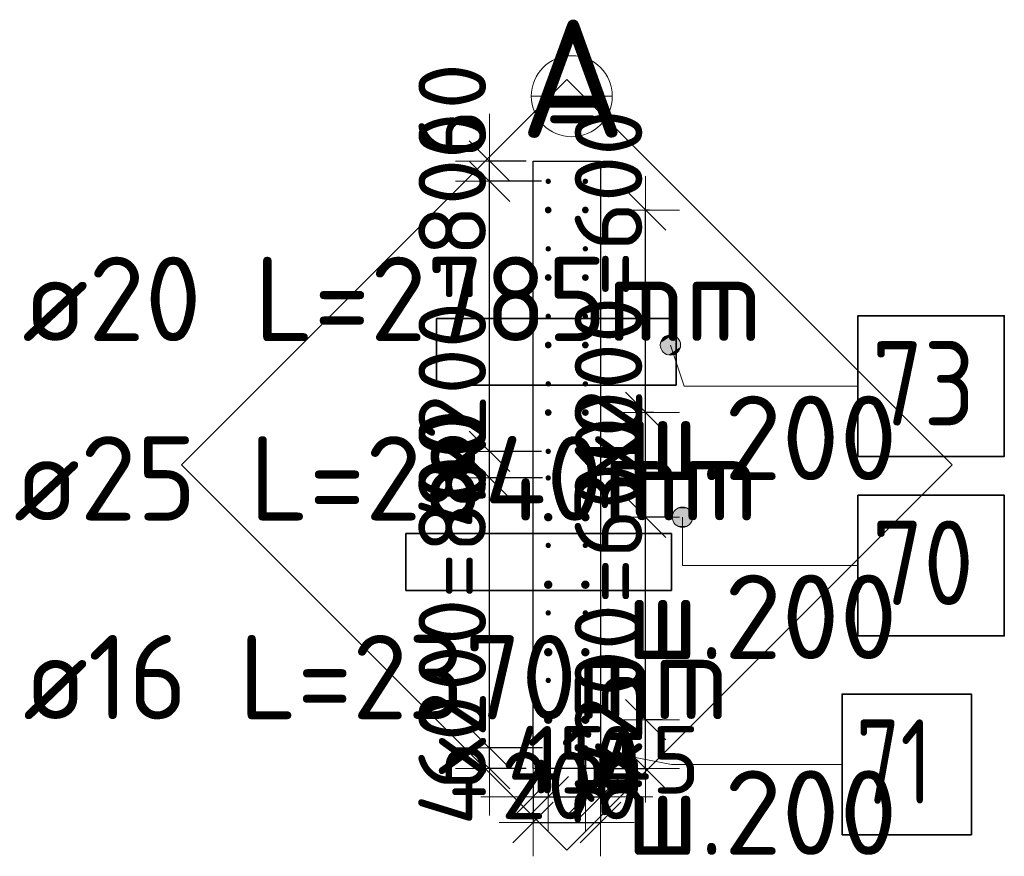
# Model space of a CAD drawing. Header units: millimetres. Extents: x 76517 to 124446, y -73423 to -21861.
# Tile 65 of 117: x 109756 to 112672, y -49140 to -46661. Entities that reach past the tile are written whole.
import ezdxf

# ---------------------------------------------------------------- set-up
doc = ezdxf.new("R2010")
doc.units = ezdxf.units.MM
doc.header["$PDMODE"] = 65
for name, color, linetype, lineweight in [('Standard', 7, 'Continuous', 25), ('Арм.стержн. Выпуски', 180, 'Continuous', 35), ('Колонна (1)', 7, 'Continuous', 35), ('Размерная линия_ общее_1', 7, 'Continuous', 13)]:
    doc.layers.add(name, color=color, linetype=linetype, lineweight=lineweight)
doc.styles.add('ISOCPEUR', font='ISOCPEUR')
doc.dimstyles.new('DIMSTYLE_10', dxfattribs={"dimtxt": 200, "dimasz": 200, "dimexe": 0, "dimexo": 0, "dimgap": 100, "dimtad": 2, "dimdec": 0, "dimrnd": 5, "dimzin": 12, "dimdsep": 46, "dimtxsty": 'ISOCPEUR', "dimblk1": 'ALL_ML_STRICH', "dimblk2": 'ALL_ML_STRICH', "dimsah": 1, "dimcen": 0, "dimclrd": 7, "dimclre": 256, "dimclrt": 7, "dimadec": 0, "dimazin": 0, "dimtfac": 1, "dimtdec": 0, "dimtix": 1, "dimtmove": 2, "dimatfit": 3, "dimfxl": 0, "dimtvp": 1.2, "dimtzin": 0, "dimlwd": 0, "dimlwe": -3, "dimarcsym": 0})
doc.dimstyles.new('DIMSTYLE_16', dxfattribs={"dimtxt": 200, "dimasz": 200, "dimexe": 0, "dimexo": 0, "dimgap": 100, "dimtad": 2, "dimdec": 0, "dimrnd": 5, "dimzin": 12, "dimdsep": 46, "dimtxsty": 'ISOCPEUR', "dimblk1": 'ALL_ML_STRICH', "dimblk2": 'ALL_ML_STRICH', "dimsah": 1, "dimcen": 0, "dimclrd": 7, "dimclre": 256, "dimclrt": 7, "dimadec": 0, "dimazin": 0, "dimtfac": 1, "dimtdec": 0, "dimtix": 1, "dimtmove": 2, "dimatfit": 3, "dimfxl": 0, "dimtzin": 0, "dimlwd": 0, "dimlwe": -3, "dimarcsym": 0})

# ---------------------------------------------------------------- blocks, each defined once
blk = doc.blocks.new('ALL_ML_STRICH')
at = {"color": 0, "linetype": 'ByBlock', "lineweight": -2}
for p, q in [((0, -0.5), (0, 0.5)), ((-0.3, -0.3), (0.3, 0.3)), ((-1, 0), (0.5, 0))]:
    blk.add_line(p, q, dxfattribs=at)
blk = doc.blocks.new('*D540')
at = {"layer": 'DEFPOINTS', "color": 7, "linetype": 'Continuous', "lineweight": 13, "transparency": 33554687}
for p in [(111639.9, -48734.9), (111476.3, -48879.9), (111609.8, -48879.9)]:
    blk.add_point(p, dxfattribs=at)
at = {"layer": 'Размерная линия_ общее_1', "color": 253, "linetype": 'Continuous', "lineweight": -2, "true_color": 0xa0a0a0, "transparency": 33554687}
for p, q in [((111659.9, -48734.9), (111609.8, -48734.9)), ((111496.3, -48879.9), (111609.8, -48879.9))]:
    blk.add_line(p, q, dxfattribs=at)
at = {"layer": 'Размерная линия_ общее_1', "color": 7, "linetype": 'Continuous', "lineweight": -2, "transparency": 33554687}
blk.add_line((111609.8, -48879.9), (111609.8, -48734.9), dxfattribs=at)
at = {"layer": 'Размерная линия_ общее_1', "color": 7, "linetype": 'Continuous', "lineweight": 13, "transparency": 33554687, "xscale": 200, "yscale": 200, "zscale": 200}
for p, rotation in [((111609.8, -48734.9), 90), ((111609.8, -48879.9), 270)]:
    blk.add_blockref('ALL_ML_STRICH', p, dxfattribs=dict(at, rotation=rotation))
at = {"layer": 'Размерная линия_ общее_1', "color": 7, "linetype": 'Continuous', "lineweight": 13, "transparency": 33554687, "insert": (111499.8, -48787.4), "char_height": 200, "width": 600, "attachment_point": 5, "rotation": 90, "style": 'ISOCPEUR'}
blk.add_mtext('\\A1;{145}', dxfattribs=at)
blk = doc.blocks.new('*D541')
at = {"layer": 'DEFPOINTS', "color": 7, "linetype": 'Continuous', "lineweight": 13, "transparency": 33554687}
for p in [(111670.4, -48134.9), (111609.8, -48734.9), (111639.9, -48734.9)]:
    blk.add_point(p, dxfattribs=at)
at = {"layer": 'Размерная линия_ общее_1', "color": 253, "linetype": 'Continuous', "lineweight": -2, "true_color": 0xa0a0a0, "transparency": 33554687}
for p, q in [((111690.4, -48134.9), (111609.8, -48134.9)), ((111659.9, -48734.9), (111609.8, -48734.9))]:
    blk.add_line(p, q, dxfattribs=at)
at = {"layer": 'Размерная линия_ общее_1', "color": 7, "linetype": 'Continuous', "lineweight": -2, "transparency": 33554687}
blk.add_line((111609.8, -48734.9), (111609.8, -48134.9), dxfattribs=at)
at = {"layer": 'Размерная линия_ общее_1', "color": 7, "linetype": 'Continuous', "lineweight": 13, "transparency": 33554687, "xscale": 200, "yscale": 200, "zscale": 200}
for p, rotation in [((111609.8, -48134.9), 90), ((111609.8, -48734.9), 270)]:
    blk.add_blockref('ALL_ML_STRICH', p, dxfattribs=dict(at, rotation=rotation))
at = {"layer": 'Размерная линия_ общее_1', "color": 7, "linetype": 'Continuous', "lineweight": 13, "transparency": 33554687, "insert": (111399.8, -49054.9), "char_height": 200, "width": 10, "attachment_point": 1, "rotation": 90, "line_spacing_factor": 0.60241, "style": 'ISOCPEUR'}
blk.add_mtext('3х200=600', dxfattribs=at)
blk = doc.blocks.new('*D542')
at = {"layer": 'DEFPOINTS', "color": 7, "linetype": 'Continuous', "lineweight": 13, "transparency": 33554687}
for p in [(111614.4, -47824.9), (111609.8, -48134.9), (111670.4, -48134.9)]:
    blk.add_point(p, dxfattribs=at)
at = {"layer": 'Размерная линия_ общее_1', "color": 253, "linetype": 'Continuous', "lineweight": -2, "true_color": 0xa0a0a0, "transparency": 33554687}
for p, q in [((111634.4, -47824.9), (111609.8, -47824.9)), ((111690.4, -48134.9), (111609.8, -48134.9))]:
    blk.add_line(p, q, dxfattribs=at)
at = {"layer": 'Размерная линия_ общее_1', "color": 7, "linetype": 'Continuous', "lineweight": -2, "transparency": 33554687}
blk.add_line((111609.8, -48134.9), (111609.8, -47824.9), dxfattribs=at)
at = {"layer": 'Размерная линия_ общее_1', "color": 7, "linetype": 'Continuous', "lineweight": 13, "transparency": 33554687, "xscale": 200, "yscale": 200, "zscale": 200}
for p, rotation in [((111609.8, -47824.9), 90), ((111609.8, -48134.9), 270)]:
    blk.add_blockref('ALL_ML_STRICH', p, dxfattribs=dict(at, rotation=rotation))
at = {"layer": 'Размерная линия_ общее_1', "color": 7, "linetype": 'Continuous', "lineweight": 13, "transparency": 33554687, "insert": (111499.8, -47949.9), "char_height": 200, "width": 600, "attachment_point": 5, "rotation": 90, "style": 'ISOCPEUR'}
blk.add_mtext('\\A1;{310}', dxfattribs=at)
blk = doc.blocks.new('*D543')
at = {"layer": 'DEFPOINTS', "color": 7, "linetype": 'Continuous', "lineweight": 13, "transparency": 33554687}
for p in [(111601.7, -47224.9), (111609.8, -47824.9), (111614.4, -47824.9)]:
    blk.add_point(p, dxfattribs=at)
at = {"layer": 'Размерная линия_ общее_1', "color": 253, "linetype": 'Continuous', "lineweight": -2, "true_color": 0xa0a0a0, "transparency": 33554687}
for p, q in [((111621.7, -47224.9), (111609.8, -47224.9)), ((111634.4, -47824.9), (111609.8, -47824.9))]:
    blk.add_line(p, q, dxfattribs=at)
at = {"layer": 'Размерная линия_ общее_1', "color": 7, "linetype": 'Continuous', "lineweight": -2, "transparency": 33554687}
blk.add_line((111609.8, -47824.9), (111609.8, -47224.9), dxfattribs=at)
at = {"layer": 'Размерная линия_ общее_1', "color": 7, "linetype": 'Continuous', "lineweight": 13, "transparency": 33554687, "xscale": 200, "yscale": 200, "zscale": 200}
for p, rotation in [((111609.8, -47224.9), 90), ((111609.8, -47824.9), 270)]:
    blk.add_blockref('ALL_ML_STRICH', p, dxfattribs=dict(at, rotation=rotation))
at = {"layer": 'Размерная линия_ общее_1', "color": 7, "linetype": 'Continuous', "lineweight": 13, "transparency": 33554687, "insert": (111399.8, -48144.9), "char_height": 200, "width": 10, "attachment_point": 1, "rotation": 90, "line_spacing_factor": 0.60241, "style": 'ISOCPEUR'}
blk.add_mtext('3х200=600', dxfattribs=at)
blk = doc.blocks.new('*D544')
at = {"layer": 'DEFPOINTS', "color": 7, "linetype": 'Continuous', "lineweight": 13, "transparency": 33554687}
for p in [(111324.8, -48818.5), (111147.2, -48879.9), (111276.3, -48879.9)]:
    blk.add_point(p, dxfattribs=at)
at = {"layer": 'Размерная линия_ общее_1', "color": 253, "linetype": 'Continuous', "lineweight": -2, "true_color": 0xa0a0a0, "transparency": 33554687}
for p, q in [((111304.8, -48818.5), (111147.2, -48818.5)), ((111256.3, -48879.9), (111147.2, -48879.9))]:
    blk.add_line(p, q, dxfattribs=at)
at = {"layer": 'Размерная линия_ общее_1', "color": 7, "linetype": 'Continuous', "lineweight": -2, "transparency": 33554687}
blk.add_line((111147.2, -48879.9), (111147.2, -48818.5), dxfattribs=at)
at = {"layer": 'Размерная линия_ общее_1', "color": 7, "linetype": 'Continuous', "lineweight": 13, "transparency": 33554687, "xscale": 200, "yscale": 200, "zscale": 200}
for p, rotation in [((111147.2, -48879.9), 270), ((111147.2, -48818.5), 90)]:
    blk.add_blockref('ALL_ML_STRICH', p, dxfattribs=dict(at, rotation=rotation))
at = {"layer": 'Размерная линия_ общее_1', "color": 7, "linetype": 'Continuous', "lineweight": 13, "transparency": 33554687, "insert": (111036.9, -48802.4), "char_height": 200, "width": 400, "attachment_point": 5, "rotation": 90, "style": 'ISOCPEUR'}
blk.add_mtext('\\A1;{60}', dxfattribs=at)
blk = doc.blocks.new('*D545')
at = {"layer": 'DEFPOINTS', "color": 7, "linetype": 'Continuous', "lineweight": 13, "transparency": 33554687}
for p in [(111324.8, -48018.5), (111147.2, -48818.5), (111324.8, -48818.5)]:
    blk.add_point(p, dxfattribs=at)
at = {"layer": 'Размерная линия_ общее_1', "color": 253, "linetype": 'Continuous', "lineweight": -2, "true_color": 0xa0a0a0, "transparency": 33554687}
for p, q in [((111304.8, -48018.5), (111147.2, -48018.5)), ((111304.8, -48818.5), (111147.2, -48818.5))]:
    blk.add_line(p, q, dxfattribs=at)
at = {"layer": 'Размерная линия_ общее_1', "color": 7, "linetype": 'Continuous', "lineweight": -2, "transparency": 33554687}
blk.add_line((111147.2, -48818.5), (111147.2, -48018.5), dxfattribs=at)
at = {"layer": 'Размерная линия_ общее_1', "color": 7, "linetype": 'Continuous', "lineweight": 13, "transparency": 33554687, "xscale": 200, "yscale": 200, "zscale": 200}
for p, rotation in [((111147.2, -48018.5), 90), ((111147.2, -48818.5), 270)]:
    blk.add_blockref('ALL_ML_STRICH', p, dxfattribs=dict(at, rotation=rotation))
at = {"layer": 'Размерная линия_ общее_1', "color": 7, "linetype": 'Continuous', "lineweight": 13, "transparency": 33554687, "insert": (110937.2, -49048.5), "char_height": 200, "width": 10, "attachment_point": 1, "rotation": 90, "line_spacing_factor": 0.60241, "style": 'ISOCPEUR'}
blk.add_mtext('4х200=800', dxfattribs=at)
blk = doc.blocks.new('*D546')
at = {"layer": 'DEFPOINTS', "color": 7, "linetype": 'Continuous', "lineweight": 13, "transparency": 33554687}
for p in [(111321.3, -47939.9), (111147.2, -48018.5), (111324.8, -48018.5)]:
    blk.add_point(p, dxfattribs=at)
at = {"layer": 'Размерная линия_ общее_1', "color": 253, "linetype": 'Continuous', "lineweight": -2, "true_color": 0xa0a0a0, "transparency": 33554687}
for p, q in [((111301.3, -47939.9), (111147.2, -47939.9)), ((111304.8, -48018.5), (111147.2, -48018.5))]:
    blk.add_line(p, q, dxfattribs=at)
at = {"layer": 'Размерная линия_ общее_1', "color": 7, "linetype": 'Continuous', "lineweight": -2, "transparency": 33554687}
blk.add_line((111147.2, -48018.5), (111147.2, -47939.9), dxfattribs=at)
at = {"layer": 'Размерная линия_ общее_1', "color": 7, "linetype": 'Continuous', "lineweight": 13, "transparency": 33554687, "xscale": 200, "yscale": 200, "zscale": 200}
for p, rotation in [((111147.2, -48018.5), 270), ((111147.2, -47939.9), 90)]:
    blk.add_blockref('ALL_ML_STRICH', p, dxfattribs=dict(at, rotation=rotation))
at = {"layer": 'Размерная линия_ общее_1', "color": 7, "linetype": 'Continuous', "lineweight": 13, "transparency": 33554687, "insert": (111037.2, -47969.2), "char_height": 200, "width": 400, "attachment_point": 5, "rotation": 90, "style": 'ISOCPEUR'}
blk.add_mtext('\\A1;{80}', dxfattribs=at)
blk = doc.blocks.new('*D547')
at = {"layer": 'DEFPOINTS', "color": 7, "linetype": 'Continuous', "lineweight": 13, "transparency": 33554687}
for p in [(111321.3, -47139.9), (111147.2, -47939.9), (111321.3, -47939.9)]:
    blk.add_point(p, dxfattribs=at)
at = {"layer": 'Размерная линия_ общее_1', "color": 253, "linetype": 'Continuous', "lineweight": -2, "true_color": 0xa0a0a0, "transparency": 33554687}
for p, q in [((111301.3, -47139.9), (111147.2, -47139.9)), ((111301.3, -47939.9), (111147.2, -47939.9))]:
    blk.add_line(p, q, dxfattribs=at)
at = {"layer": 'Размерная линия_ общее_1', "color": 7, "linetype": 'Continuous', "lineweight": -2, "transparency": 33554687}
blk.add_line((111147.2, -47939.9), (111147.2, -47139.9), dxfattribs=at)
at = {"layer": 'Размерная линия_ общее_1', "color": 7, "linetype": 'Continuous', "lineweight": 13, "transparency": 33554687, "xscale": 200, "yscale": 200, "zscale": 200}
for p, rotation in [((111147.2, -47139.9), 90), ((111147.2, -47939.9), 270)]:
    blk.add_blockref('ALL_ML_STRICH', p, dxfattribs=dict(at, rotation=rotation))
at = {"layer": 'Размерная линия_ общее_1', "color": 7, "linetype": 'Continuous', "lineweight": 13, "transparency": 33554687, "insert": (110937.2, -48169.9), "char_height": 200, "width": 10, "attachment_point": 1, "rotation": 90, "line_spacing_factor": 0.60241, "style": 'ISOCPEUR'}
blk.add_mtext('4х200=800', dxfattribs=at)
blk = doc.blocks.new('*D548')
at = {"layer": 'DEFPOINTS', "color": 7, "linetype": 'Continuous', "lineweight": 13, "transparency": 33554687}
for p in [(111276.3, -47079.9), (111147.2, -47139.9), (111321.3, -47139.9)]:
    blk.add_point(p, dxfattribs=at)
at = {"layer": 'Размерная линия_ общее_1', "color": 253, "linetype": 'Continuous', "lineweight": -2, "true_color": 0xa0a0a0, "transparency": 33554687}
for p, q in [((111256.3, -47079.9), (111147.2, -47079.9)), ((111301.3, -47139.9), (111147.2, -47139.9))]:
    blk.add_line(p, q, dxfattribs=at)
at = {"layer": 'Размерная линия_ общее_1', "color": 7, "linetype": 'Continuous', "lineweight": -2, "transparency": 33554687}
blk.add_line((111147.2, -47139.9), (111147.2, -47079.9), dxfattribs=at)
at = {"layer": 'Размерная линия_ общее_1', "color": 7, "linetype": 'Continuous', "lineweight": 13, "transparency": 33554687, "xscale": 200, "yscale": 200, "zscale": 200}
for p, rotation in [((111147.2, -47139.9), 270), ((111147.2, -47079.9), 90)]:
    blk.add_blockref('ALL_ML_STRICH', p, dxfattribs=dict(at, rotation=rotation))
at = {"layer": 'Размерная линия_ общее_1', "color": 7, "linetype": 'Continuous', "lineweight": 13, "transparency": 33554687, "insert": (111037.1, -46930.9), "char_height": 200, "width": 400, "attachment_point": 5, "rotation": 90, "style": 'ISOCPEUR'}
blk.add_mtext('\\A1;{60}', dxfattribs=at)
blk = doc.blocks.new('*D549')
at = {"layer": 'DEFPOINTS', "color": 7, "linetype": 'Continuous', "lineweight": 13, "transparency": 33554687}
for p in [(111321.3, -48818.5), (111276.3, -48879.9), (111276.3, -48963.6)]:
    blk.add_point(p, dxfattribs=at)
at = {"layer": 'Размерная линия_ общее_1', "color": 253, "linetype": 'Continuous', "lineweight": -2, "true_color": 0xa0a0a0, "transparency": 33554687}
for p, q in [((111321.3, -48828.5), (111321.3, -48963.6)), ((111276.3, -48889.9), (111276.3, -48963.6))]:
    blk.add_line(p, q, dxfattribs=at)
at = {"layer": 'Размерная линия_ общее_1', "color": 7, "linetype": 'Continuous', "lineweight": -2, "transparency": 33554687}
blk.add_line((111276.3, -48963.6), (111321.3, -48963.6), dxfattribs=at)
at = {"layer": 'Размерная линия_ общее_1', "color": 7, "linetype": 'Continuous', "lineweight": 13, "transparency": 33554687, "xscale": 200, "yscale": 200, "zscale": 200}
blk.add_blockref('ALL_ML_STRICH', (111321.3, -48963.6), dxfattribs=at)
at = {"layer": 'Размерная линия_ общее_1', "color": 7, "linetype": 'Continuous', "lineweight": 13, "transparency": 33554687, "xscale": 200, "yscale": 200, "zscale": 200, "rotation": 180}
blk.add_blockref('ALL_ML_STRICH', (111276.3, -48963.6), dxfattribs=at)
at = {"layer": 'Размерная линия_ общее_1', "color": 7, "linetype": 'Continuous', "lineweight": 13, "transparency": 33554687, "insert": (111348, -48853.5), "char_height": 200, "width": 400, "attachment_point": 5, "style": 'ISOCPEUR'}
blk.add_mtext('\\A1;{45}', dxfattribs=at)
blk = doc.blocks.new('*D550')
at = {"layer": 'DEFPOINTS', "color": 7, "linetype": 'Continuous', "lineweight": 13, "transparency": 33554687}
for p in [(111321.3, -48818.5), (111431.3, -48818.5), (111321.3, -48963.6)]:
    blk.add_point(p, dxfattribs=at)
at = {"layer": 'Размерная линия_ общее_1', "color": 253, "linetype": 'Continuous', "lineweight": -2, "true_color": 0xa0a0a0, "transparency": 33554687}
for p, q in [((111321.3, -48828.5), (111321.3, -48963.6)), ((111431.3, -48828.5), (111431.3, -48963.6))]:
    blk.add_line(p, q, dxfattribs=at)
at = {"layer": 'Размерная линия_ общее_1', "color": 7, "linetype": 'Continuous', "lineweight": -2, "transparency": 33554687}
blk.add_line((111321.3, -48963.6), (111431.3, -48963.6), dxfattribs=at)
at = {"layer": 'Размерная линия_ общее_1', "color": 7, "linetype": 'Continuous', "lineweight": 13, "transparency": 33554687, "xscale": 200, "yscale": 200, "zscale": 200, "rotation": 180}
blk.add_blockref('ALL_ML_STRICH', (111321.3, -48963.6), dxfattribs=at)
at = {"layer": 'Размерная линия_ общее_1', "color": 7, "linetype": 'Continuous', "lineweight": 13, "transparency": 33554687, "xscale": 200, "yscale": 200, "zscale": 200}
blk.add_blockref('ALL_ML_STRICH', (111431.3, -48963.6), dxfattribs=at)
at = {"layer": 'Размерная линия_ общее_1', "color": 7, "linetype": 'Continuous', "lineweight": 13, "transparency": 33554687, "insert": (111426.3, -48853.6), "char_height": 200, "width": 600, "attachment_point": 5, "style": 'ISOCPEUR'}
blk.add_mtext('\\A1;{110}', dxfattribs=at)
blk = doc.blocks.new('*D551')
at = {"layer": 'DEFPOINTS', "color": 7, "linetype": 'Continuous', "lineweight": 13, "transparency": 33554687}
for p in [(111431.3, -48818.5), (111476.3, -48879.9), (111431.3, -48963.6)]:
    blk.add_point(p, dxfattribs=at)
at = {"layer": 'Размерная линия_ общее_1', "color": 253, "linetype": 'Continuous', "lineweight": -2, "true_color": 0xa0a0a0, "transparency": 33554687}
for p, q in [((111431.3, -48828.5), (111431.3, -48963.6)), ((111476.3, -48889.9), (111476.3, -48963.6))]:
    blk.add_line(p, q, dxfattribs=at)
at = {"layer": 'Размерная линия_ общее_1', "color": 7, "linetype": 'Continuous', "lineweight": -2, "transparency": 33554687}
blk.add_line((111431.3, -48963.6), (111476.3, -48963.6), dxfattribs=at)
at = {"layer": 'Размерная линия_ общее_1', "color": 7, "linetype": 'Continuous', "lineweight": 13, "transparency": 33554687, "xscale": 200, "yscale": 200, "zscale": 200}
blk.add_blockref('ALL_ML_STRICH', (111476.3, -48963.6), dxfattribs=at)
at = {"layer": 'Размерная линия_ общее_1', "color": 7, "linetype": 'Continuous', "lineweight": 13, "transparency": 33554687, "xscale": 200, "yscale": 200, "zscale": 200, "rotation": 180}
blk.add_blockref('ALL_ML_STRICH', (111431.3, -48963.6), dxfattribs=at)
at = {"layer": 'Размерная линия_ общее_1', "color": 7, "linetype": 'Continuous', "lineweight": 13, "transparency": 33554687, "insert": (111624.2, -48853.6), "char_height": 200, "width": 400, "attachment_point": 5, "style": 'ISOCPEUR'}
blk.add_mtext('\\A1;{45}', dxfattribs=at)
blk = doc.blocks.new('*D552')
at = {"layer": 'DEFPOINTS', "color": 7, "linetype": 'Continuous', "lineweight": 13, "transparency": 33554687}
for p in [(111276.3, -48879.9), (111476.3, -48879.9), (111276.3, -49039.6)]:
    blk.add_point(p, dxfattribs=at)
at = {"layer": 'Размерная линия_ общее_1', "color": 253, "linetype": 'Continuous', "lineweight": -2, "true_color": 0xa0a0a0, "transparency": 33554687}
for p, q in [((111276.3, -48889.9), (111276.3, -49039.6)), ((111476.3, -48889.9), (111476.3, -49039.6))]:
    blk.add_line(p, q, dxfattribs=at)
at = {"layer": 'Размерная линия_ общее_1', "color": 7, "linetype": 'Continuous', "lineweight": -2, "transparency": 33554687}
blk.add_line((111276.3, -49039.6), (111476.3, -49039.6), dxfattribs=at)
at = {"layer": 'Размерная линия_ общее_1', "color": 7, "linetype": 'Continuous', "lineweight": 13, "transparency": 33554687, "xscale": 200, "yscale": 200, "zscale": 200, "rotation": 180}
blk.add_blockref('ALL_ML_STRICH', (111276.3, -49039.6), dxfattribs=at)
at = {"layer": 'Размерная линия_ общее_1', "color": 7, "linetype": 'Continuous', "lineweight": 13, "transparency": 33554687, "xscale": 200, "yscale": 200, "zscale": 200}
blk.add_blockref('ALL_ML_STRICH', (111476.3, -49039.6), dxfattribs=at)
at = {"layer": 'Размерная линия_ общее_1', "color": 7, "linetype": 'Continuous', "lineweight": 13, "transparency": 33554687, "insert": (111386.3, -48929.6), "char_height": 200, "width": 600, "attachment_point": 5, "style": 'ISOCPEUR'}
blk.add_mtext('\\A1;{200}', dxfattribs=at)

msp = doc.modelspace()

# ---------------------------------------------------------------- hatches: boundary and pattern name
at = {"layer": 'Арм.стержн. Выпуски', "linetype": 'Continuous', "lineweight": 35, "transparency": 33554687}
for points in [[(111329.3, -47139.9), (111328.7, -47136.9), (111327, -47134.3), (111324.4, -47132.5), (111321.3, -47131.9), (111318.2, -47132.5), (111315.7, -47134.3), (111313.9, -47136.9), (111313.3, -47139.9), (111313.9, -47143), (111315.7, -47145.6), (111318.2, -47147.3), (111321.3, -47147.9), (111324.4, -47147.3), (111327, -47145.6), (111328.7, -47143)], [(111439.3, -47139.9), (111438.7, -47136.9), (111437, -47134.3), (111434.4, -47132.5), (111431.3, -47131.9), (111428.2, -47132.5), (111425.6, -47134.3), (111423.9, -47136.9), (111423.3, -47139.9), (111423.9, -47143), (111425.6, -47145.6), (111428.2, -47147.3), (111431.3, -47147.9), (111434.4, -47147.3), (111437, -47145.6), (111438.7, -47143)], [(111331.3, -47224.9), (111330.5, -47221.1), (111328.4, -47217.9), (111325.1, -47215.7), (111321.3, -47214.9), (111317.5, -47215.7), (111314.2, -47217.9), (111312.1, -47221.1), (111311.3, -47224.9), (111312.1, -47228.8), (111314.2, -47232), (111317.5, -47234.2), (111321.3, -47234.9), (111325.1, -47234.2), (111328.4, -47232), (111330.5, -47228.8)], [(111441.3, -47224.9), (111440.5, -47221.1), (111438.4, -47217.9), (111435.1, -47215.7), (111431.3, -47214.9), (111427.5, -47215.7), (111424.2, -47217.9), (111422.1, -47221.1), (111421.3, -47224.9), (111422.1, -47228.8), (111424.2, -47232), (111427.5, -47234.2), (111431.3, -47234.9), (111435.1, -47234.2), (111438.4, -47232), (111440.5, -47228.8)], [(111329.3, -47339.9), (111328.7, -47336.9), (111327, -47334.3), (111324.4, -47332.5), (111321.3, -47331.9), (111318.2, -47332.5), (111315.7, -47334.3), (111313.9, -47336.9), (111313.3, -47339.9), (111313.9, -47343), (111315.7, -47345.6), (111318.2, -47347.3), (111321.3, -47347.9), (111324.4, -47347.3), (111327, -47345.6), (111328.7, -47343)], [(111439.3, -47339.9), (111438.7, -47336.9), (111437, -47334.3), (111434.4, -47332.5), (111431.3, -47331.9), (111428.2, -47332.5), (111425.6, -47334.3), (111423.9, -47336.9), (111423.3, -47339.9), (111423.9, -47343), (111425.6, -47345.6), (111428.2, -47347.3), (111431.3, -47347.9), (111434.4, -47347.3), (111437, -47345.6), (111438.7, -47343)], [(111331.3, -47424.9), (111330.5, -47421.1), (111328.4, -47417.9), (111325.1, -47415.7), (111321.3, -47414.9), (111317.5, -47415.7), (111314.2, -47417.9), (111312.1, -47421.1), (111311.3, -47424.9), (111312.1, -47428.8), (111314.2, -47432), (111317.5, -47434.2), (111321.3, -47434.9), (111325.1, -47434.2), (111328.4, -47432), (111330.5, -47428.8)], [(111441.3, -47424.9), (111440.5, -47421.1), (111438.4, -47417.9), (111435.1, -47415.7), (111431.3, -47414.9), (111427.5, -47415.7), (111424.2, -47417.9), (111422.1, -47421.1), (111421.3, -47424.9), (111422.1, -47428.8), (111424.2, -47432), (111427.5, -47434.2), (111431.3, -47434.9), (111435.1, -47434.2), (111438.4, -47432), (111440.5, -47428.8)], [(111329.3, -47539.9), (111328.7, -47536.9), (111327, -47534.3), (111324.4, -47532.5), (111321.3, -47531.9), (111318.2, -47532.5), (111315.7, -47534.3), (111313.9, -47536.9), (111313.3, -47539.9), (111313.9, -47543), (111315.7, -47545.6), (111318.2, -47547.3), (111321.3, -47547.9), (111324.4, -47547.3), (111327, -47545.6), (111328.7, -47543)], [(111439.3, -47539.9), (111438.7, -47536.9), (111437, -47534.3), (111434.4, -47532.5), (111431.3, -47531.9), (111428.2, -47532.5), (111425.6, -47534.3), (111423.9, -47536.9), (111423.3, -47539.9), (111423.9, -47543), (111425.6, -47545.6), (111428.2, -47547.3), (111431.3, -47547.9), (111434.4, -47547.3), (111437, -47545.6), (111438.7, -47543)], [(111331.3, -47624.9), (111330.5, -47621.1), (111328.4, -47617.9), (111325.1, -47615.7), (111321.3, -47614.9), (111317.5, -47615.7), (111314.2, -47617.9), (111312.1, -47621.1), (111311.3, -47624.9), (111312.1, -47628.8), (111314.2, -47632), (111317.5, -47634.2), (111321.3, -47634.9), (111325.1, -47634.2), (111328.4, -47632), (111330.5, -47628.8)], [(111441.3, -47624.9), (111440.5, -47621.1), (111438.4, -47617.9), (111435.1, -47615.7), (111431.3, -47614.9), (111427.5, -47615.7), (111424.2, -47617.9), (111422.1, -47621.1), (111421.3, -47624.9), (111422.1, -47628.8), (111424.2, -47632), (111427.5, -47634.2), (111431.3, -47634.9), (111435.1, -47634.2), (111438.4, -47632), (111440.5, -47628.8)], [(111329.3, -47739.9), (111328.7, -47736.9), (111327, -47734.3), (111324.4, -47732.5), (111321.3, -47731.9), (111318.2, -47732.5), (111315.7, -47734.3), (111313.9, -47736.9), (111313.3, -47739.9), (111313.9, -47743), (111315.7, -47745.6), (111318.2, -47747.3), (111321.3, -47747.9), (111324.4, -47747.3), (111327, -47745.6), (111328.7, -47743)], [(111439.3, -47739.9), (111438.7, -47736.9), (111437, -47734.3), (111434.4, -47732.5), (111431.3, -47731.9), (111428.2, -47732.5), (111425.6, -47734.3), (111423.9, -47736.9), (111423.3, -47739.9), (111423.9, -47743), (111425.6, -47745.6), (111428.2, -47747.3), (111431.3, -47747.9), (111434.4, -47747.3), (111437, -47745.6), (111438.7, -47743)], [(111331.3, -47824.9), (111330.5, -47821.1), (111328.4, -47817.9), (111325.1, -47815.7), (111321.3, -47814.9), (111317.5, -47815.7), (111314.2, -47817.9), (111312.1, -47821.1), (111311.3, -47824.9), (111312.1, -47828.8), (111314.2, -47832), (111317.5, -47834.2), (111321.3, -47834.9), (111325.1, -47834.2), (111328.4, -47832), (111330.5, -47828.8)], [(111441.3, -47824.9), (111440.5, -47821.1), (111438.4, -47817.9), (111435.1, -47815.7), (111431.3, -47814.9), (111427.5, -47815.7), (111424.2, -47817.9), (111422.1, -47821.1), (111421.3, -47824.9), (111422.1, -47828.8), (111424.2, -47832), (111427.5, -47834.2), (111431.3, -47834.9), (111435.1, -47834.2), (111438.4, -47832), (111440.5, -47828.8)], [(111329.3, -47939.9), (111328.7, -47936.9), (111327, -47934.3), (111324.4, -47932.5), (111321.3, -47931.9), (111318.2, -47932.5), (111315.7, -47934.3), (111313.9, -47936.9), (111313.3, -47939.9), (111313.9, -47943), (111315.7, -47945.6), (111318.2, -47947.3), (111321.3, -47947.9), (111324.4, -47947.3), (111327, -47945.6), (111328.7, -47943)], [(111439.3, -47939.9), (111438.7, -47936.9), (111437, -47934.3), (111434.4, -47932.5), (111431.3, -47931.9), (111428.2, -47932.5), (111425.6, -47934.3), (111423.9, -47936.9), (111423.3, -47939.9), (111423.9, -47943), (111425.6, -47945.6), (111428.2, -47947.3), (111431.3, -47947.9), (111434.4, -47947.3), (111437, -47945.6), (111438.7, -47943)], [(111329.3, -48018.5), (111328.7, -48015.4), (111327, -48012.8), (111324.4, -48011.1), (111321.3, -48010.5), (111318.2, -48011.1), (111315.7, -48012.8), (111313.9, -48015.4), (111313.3, -48018.5), (111313.9, -48021.6), (111315.7, -48024.2), (111318.2, -48025.9), (111321.3, -48026.5), (111324.4, -48025.9), (111327, -48024.2), (111328.7, -48021.6)], [(111439.3, -48018.5), (111438.7, -48015.4), (111437, -48012.8), (111434.4, -48011.1), (111431.3, -48010.5), (111428.2, -48011.1), (111425.6, -48012.8), (111423.9, -48015.4), (111423.3, -48018.5), (111423.9, -48021.6), (111425.6, -48024.2), (111428.2, -48025.9), (111431.3, -48026.5), (111434.4, -48025.9), (111437, -48024.2), (111438.7, -48021.6)], [(111333.8, -48134.9), (111332.9, -48130.2), (111330.1, -48126.1), (111326.1, -48123.4), (111321.3, -48122.4), (111316.5, -48123.4), (111312.5, -48126.1), (111309.8, -48130.2), (111308.8, -48134.9), (111309.8, -48139.7), (111312.5, -48143.8), (111316.5, -48146.5), (111321.3, -48147.4), (111326.1, -48146.5), (111330.1, -48143.8), (111332.9, -48139.7)], [(111443.8, -48134.9), (111442.9, -48130.2), (111440.1, -48126.1), (111436.1, -48123.4), (111431.3, -48122.4), (111426.5, -48123.4), (111422.5, -48126.1), (111419.8, -48130.2), (111418.8, -48134.9), (111419.8, -48139.7), (111422.5, -48143.8), (111426.5, -48146.5), (111431.3, -48147.4), (111436.1, -48146.5), (111440.1, -48143.8), (111442.9, -48139.7)], [(111329.3, -48218.5), (111328.7, -48215.4), (111327, -48212.8), (111324.4, -48211.1), (111321.3, -48210.5), (111318.2, -48211.1), (111315.7, -48212.8), (111313.9, -48215.4), (111313.3, -48218.5), (111313.9, -48221.6), (111315.7, -48224.2), (111318.2, -48225.9), (111321.3, -48226.5), (111324.4, -48225.9), (111327, -48224.2), (111328.7, -48221.6)], [(111439.3, -48218.5), (111438.7, -48215.4), (111437, -48212.8), (111434.4, -48211.1), (111431.3, -48210.5), (111428.2, -48211.1), (111425.6, -48212.8), (111423.9, -48215.4), (111423.3, -48218.5), (111423.9, -48221.6), (111425.6, -48224.2), (111428.2, -48225.9), (111431.3, -48226.5), (111434.4, -48225.9), (111437, -48224.2), (111438.7, -48221.6)], [(111333.8, -48334.9), (111332.9, -48330.2), (111330.1, -48326.1), (111326.1, -48323.4), (111321.3, -48322.4), (111316.5, -48323.4), (111312.5, -48326.1), (111309.8, -48330.2), (111308.8, -48334.9), (111309.8, -48339.7), (111312.5, -48343.8), (111316.5, -48346.5), (111321.3, -48347.4), (111326.1, -48346.5), (111330.1, -48343.8), (111332.9, -48339.7)], [(111443.8, -48334.9), (111442.9, -48330.2), (111440.1, -48326.1), (111436.1, -48323.4), (111431.3, -48322.4), (111426.5, -48323.4), (111422.5, -48326.1), (111419.8, -48330.2), (111418.8, -48334.9), (111419.8, -48339.7), (111422.5, -48343.8), (111426.5, -48346.5), (111431.3, -48347.4), (111436.1, -48346.5), (111440.1, -48343.8), (111442.9, -48339.7)], [(111329.3, -48418.5), (111328.7, -48415.4), (111327, -48412.8), (111324.4, -48411.1), (111321.3, -48410.5), (111318.2, -48411.1), (111315.7, -48412.8), (111313.9, -48415.4), (111313.3, -48418.5), (111313.9, -48421.6), (111315.7, -48424.2), (111318.2, -48425.9), (111321.3, -48426.5), (111324.4, -48425.9), (111327, -48424.2), (111328.7, -48421.6)], [(111439.3, -48418.5), (111438.7, -48415.4), (111437, -48412.8), (111434.4, -48411.1), (111431.3, -48410.5), (111428.2, -48411.1), (111425.6, -48412.8), (111423.9, -48415.4), (111423.3, -48418.5), (111423.9, -48421.6), (111425.6, -48424.2), (111428.2, -48425.9), (111431.3, -48426.5), (111434.4, -48425.9), (111437, -48424.2), (111438.7, -48421.6)], [(111333.8, -48534.9), (111332.9, -48530.2), (111330.1, -48526.1), (111326.1, -48523.4), (111321.3, -48522.4), (111316.5, -48523.4), (111312.5, -48526.1), (111309.8, -48530.2), (111308.8, -48534.9), (111309.8, -48539.7), (111312.5, -48543.8), (111316.5, -48546.5), (111321.3, -48547.4), (111326.1, -48546.5), (111330.1, -48543.8), (111332.9, -48539.7)], [(111443.8, -48534.9), (111442.9, -48530.2), (111440.1, -48526.1), (111436.1, -48523.4), (111431.3, -48522.4), (111426.5, -48523.4), (111422.5, -48526.1), (111419.8, -48530.2), (111418.8, -48534.9), (111419.8, -48539.7), (111422.5, -48543.8), (111426.5, -48546.5), (111431.3, -48547.4), (111436.1, -48546.5), (111440.1, -48543.8), (111442.9, -48539.7)], [(111329.3, -48618.5), (111328.7, -48615.4), (111327, -48612.8), (111324.4, -48611.1), (111321.3, -48610.5), (111318.2, -48611.1), (111315.7, -48612.8), (111313.9, -48615.4), (111313.3, -48618.5), (111313.9, -48621.6), (111315.7, -48624.2), (111318.2, -48625.9), (111321.3, -48626.5), (111324.4, -48625.9), (111327, -48624.2), (111328.7, -48621.6)], [(111439.3, -48618.5), (111438.7, -48615.4), (111437, -48612.8), (111434.4, -48611.1), (111431.3, -48610.5), (111428.2, -48611.1), (111425.6, -48612.8), (111423.9, -48615.4), (111423.3, -48618.5), (111423.9, -48621.6), (111425.6, -48624.2), (111428.2, -48625.9), (111431.3, -48626.5), (111434.4, -48625.9), (111437, -48624.2), (111438.7, -48621.6)], [(111333.8, -48734.9), (111332.9, -48730.2), (111330.1, -48726.1), (111326.1, -48723.4), (111321.3, -48722.4), (111316.5, -48723.4), (111312.5, -48726.1), (111309.8, -48730.2), (111308.8, -48734.9), (111309.8, -48739.7), (111312.5, -48743.8), (111316.5, -48746.5), (111321.3, -48747.4), (111326.1, -48746.5), (111330.1, -48743.8), (111332.9, -48739.7)], [(111443.8, -48734.9), (111442.9, -48730.2), (111440.1, -48726.1), (111436.1, -48723.4), (111431.3, -48722.4), (111426.5, -48723.4), (111422.5, -48726.1), (111419.8, -48730.2), (111418.8, -48734.9), (111419.8, -48739.7), (111422.5, -48743.8), (111426.5, -48746.5), (111431.3, -48747.4), (111436.1, -48746.5), (111440.1, -48743.8), (111442.9, -48739.7)], [(111329.3, -48818.5), (111328.7, -48815.4), (111327, -48812.8), (111324.4, -48811.1), (111321.3, -48810.5), (111318.2, -48811.1), (111315.7, -48812.8), (111313.9, -48815.4), (111313.3, -48818.5), (111313.9, -48821.6), (111315.7, -48824.2), (111318.2, -48825.9), (111321.3, -48826.5), (111324.4, -48825.9), (111327, -48824.2), (111328.7, -48821.6)], [(111439.3, -48818.5), (111438.7, -48815.4), (111437, -48812.8), (111434.4, -48811.1), (111431.3, -48810.5), (111428.2, -48811.1), (111425.6, -48812.8), (111423.9, -48815.4), (111423.3, -48818.5), (111423.9, -48821.6), (111425.6, -48824.2), (111428.2, -48825.9), (111431.3, -48826.5), (111434.4, -48825.9), (111437, -48824.2), (111438.7, -48821.6)]]:
    msp.add_hatch(color=7, dxfattribs=at).paths.add_polyline_path(points)
at = {"layer": 'Арм.стержн. Выпуски', "linetype": 'Continuous', "lineweight": 13, "transparency": 33554687}
for points in [[(111654.1, -47618.8), (111703.1, -47602.6), (111689.4, -47595.7)], [(111654.1, -47618.8), (111689.4, -47595.7), (111660.9, -47605.2)], [(111654.8, -47634.4), (111703.1, -47602.6), (111654.1, -47618.8)], [(111654.8, -47634.4), (111711.8, -47615.5), (111703.1, -47602.6)], [(111663.5, -47647.3), (111711.8, -47615.5), (111654.8, -47634.4)], [(111660.9, -47605.2), (111689.4, -47595.7), (111673.9, -47596.5)], [(111663.5, -47647.3), (111712.5, -47631), (111711.8, -47615.5)], [(111677.2, -47654.1), (111712.5, -47631), (111663.5, -47647.3)], [(111677.2, -47654.1), (111705.7, -47644.7), (111712.5, -47631)], [(111705.7, -47644.7), (111677.2, -47654.1), (111692.8, -47653.4)], [(111692.9, -48119.9), (111744.5, -48119.9), (111733.7, -48109.1)], [(111692.9, -48119.9), (111733.7, -48109.1), (111703.7, -48109.1)], [(111703.7, -48109.1), (111733.7, -48109.1), (111718.7, -48104.9)], [(111688.7, -48134.9), (111748.7, -48134.9), (111744.5, -48119.9)], [(111688.7, -48134.9), (111744.5, -48119.9), (111692.9, -48119.9)], [(111692.9, -48149.9), (111748.7, -48134.9), (111688.7, -48134.9)], [(111692.9, -48149.9), (111744.5, -48149.9), (111748.7, -48134.9)], [(111703.7, -48160.7), (111744.5, -48149.9), (111692.9, -48149.9)], [(111703.7, -48160.7), (111733.7, -48160.7), (111744.5, -48149.9)], [(111733.7, -48160.7), (111703.7, -48160.7), (111718.7, -48164.9)]]:
    msp.add_hatch(color=7, dxfattribs=at).paths.add_polyline_path(points)

# ---------------------------------------------------------------- linework, layer by layer
at = {"layer": 'Standard', "color": 7, "linetype": 'Continuous', "lineweight": 13, "transparency": 33554687}
msp.add_line((111271, -46887.7), (111511, -46887.7), dxfattribs=at)
at = {"layer": 'Standard', "color": 52, "linetype": 'Continuous', "lineweight": 13, "transparency": 33554687}
for p, q in [((110990.6, -47743.8), (110990.6, -47546.3)), ((110990.6, -47743.8), (110990.6, -47546.3)), ((110990.6, -47546.3), (111700.6, -47546.3)), ((111700.6, -47546.3), (110990.6, -47546.3)), ((111700.6, -47546.3), (111700.6, -47743.8)), ((111700.6, -47546.3), (111700.6, -47743.8)), ((111700.6, -47743.8), (110990.6, -47743.8)), ((110990.6, -47743.8), (111700.6, -47743.8)), ((110899.4, -48182.9), (111686, -48182.9)), ((110899.4, -48352.2), (110899.4, -48182.9)), ((110899.4, -48182.9), (111686, -48182.9)), ((110899.4, -48352.2), (110899.4, -48182.9)), ((111686, -48182.9), (111686, -48352.2)), ((111686, -48182.9), (111686, -48352.2)), ((111686, -48352.2), (110899.4, -48352.2)), ((111686, -48352.2), (110899.4, -48352.2))]:
    msp.add_line(p, q, dxfattribs=at)
at = {"layer": 'Standard', "color": 52, "linetype": 'Continuous', "lineweight": 35, "transparency": 33554687}
for p, q in [((110990.6, -47743.8), (110990.6, -47546.3)), ((110990.6, -47743.8), (110990.6, -47546.3)), ((110990.6, -47546.3), (111700.6, -47546.3)), ((111700.6, -47546.3), (110990.6, -47546.3)), ((111700.6, -47546.3), (111700.6, -47743.8)), ((111700.6, -47546.3), (111700.6, -47743.8)), ((111700.6, -47743.8), (110990.6, -47743.8)), ((110990.6, -47743.8), (111700.6, -47743.8)), ((110899.4, -48182.9), (111686, -48182.9)), ((110899.4, -48352.2), (110899.4, -48182.9)), ((110899.4, -48182.9), (111686, -48182.9)), ((110899.4, -48352.2), (110899.4, -48182.9)), ((111686, -48182.9), (111686, -48352.2)), ((111686, -48182.9), (111686, -48352.2)), ((111686, -48352.2), (110899.4, -48352.2)), ((111686, -48352.2), (110899.4, -48352.2))]:
    msp.add_line(p, q, dxfattribs=at)
at = {"layer": 'Standard', "color": 7, "linetype": 'Continuous', "lineweight": 13, "transparency": 33554687}
msp.add_lwpolyline([(111376.3, -49121.4), (112517.7, -47979.9), (111376.3, -46838.5), (110234.9, -47979.9), (111376.3, -49121.4)], dxfattribs=at)
msp.add_circle((111391, -46887.7), 120, dxfattribs=at)
at = {"layer": 'Арм.стержн. Выпуски', "color": 7, "linetype": 'Continuous', "lineweight": 13, "transparency": 33554687}
for p, q in [((111673.9, -47596.5), (111673.9, -47596.5)), ((111711.8, -47615.5), (111711.8, -47615.5)), ((111654.8, -47634.4), (111654.8, -47634.4)), ((111723.7, -47746.7), (111683.3, -47624.9)), ((111692.8, -47653.4), (111692.8, -47653.4)), ((111723.7, -47746.7), (112238.7, -47746.7)), ((111718.7, -48104.9), (111718.7, -48104.9)), ((111688.7, -48134.9), (111688.7, -48134.9)), ((111718.7, -48278.4), (111718.7, -48134.9)), ((111748.7, -48134.9), (111748.7, -48134.9)), ((111718.7, -48164.9), (111718.7, -48164.9)), ((111718.7, -48278.4), (112238.7, -48278.4)), ((111686.4, -48867.1), (111431.3, -48818.5)), ((111686.4, -48867.1), (112191.4, -48867.1))]:
    msp.add_line(p, q, dxfattribs=at)
at = {"layer": 'Арм.стержн. Выпуски', "color": 7, "linetype": 'Continuous', "lineweight": 35, "transparency": 33554687}
for points in [[(112238.7, -47955), (112672.1, -47955), (112672.1, -47538.4), (112238.7, -47538.4), (112238.7, -47955)], [(112238.7, -48486.7), (112672.1, -48486.7), (112672.1, -48070), (112238.7, -48070), (112238.7, -48486.7)], [(112191.4, -49075.5), (112574.7, -49075.5), (112574.7, -48658.8), (112191.4, -48658.8), (112191.4, -49075.5)]]:
    msp.add_lwpolyline(points, dxfattribs=at)
at = {"layer": 'Арм.стержн. Выпуски', "color": 7, "linetype": 'Continuous', "lineweight": 13, "transparency": 33554687}
for centre in [(111683.3, -47624.9), (111718.7, -48134.9)]:
    msp.add_circle(centre, 30, dxfattribs=at)
at = {"layer": 'Колонна (1)', "color": 7, "lineweight": 25, "transparency": 33554687}
for p, q in [((111276.3, -48879.9), (111276.3, -47079.9)), ((111276.3, -47079.9), (111476.3, -47079.9)), ((111476.3, -47079.9), (111476.3, -48879.9)), ((111476.3, -48879.9), (111276.3, -48879.9))]:
    msp.add_line(p, q, dxfattribs=at)
at = {"layer": 'Колонна (1)', "color": 7, "linetype": 'Continuous', "lineweight": 25, "transparency": 33554687}
for p, q in [((111276.3, -48879.9), (111276.3, -47079.9)), ((111276.3, -47079.9), (111476.3, -47079.9)), ((111476.3, -47079.9), (111476.3, -48879.9)), ((111476.3, -48879.9), (111276.3, -48879.9))]:
    msp.add_line(p, q, dxfattribs=at)

# ---------------------------------------------------------------- texts
at = {"layer": 'Standard', "color": 7, "linetype": 'Continuous', "lineweight": 13, "transparency": 33554687, "style": 'ISOCPEUR'}
for s, insert, char_height, width, attachment_point in [('\\A1;{\\fISOCPEUR|i0|b0;\\H350.000000;\\W1.000000;\\C7;А}\\P', (111394.2, -46836.1), 350, 458.182, 5), ('\\A1;{\\fISOCPEUR|i0|b0;\\H250.000000;\\W1.000000;\\C7;-}\\P', (111394.2, -46930.2), 250, 272.222, 5), ('\\A1;{\\fISOCPEUR|i0|b0;\\H250.000000;\\W1.000000;\\C7;ш.200}\\P', (111953.7, -47775.1), 250, 942.857, 2), ('\\A1;{\\fISOCPEUR|i0|b0;\\H250.000000;\\W1.000000;\\C7;ш.200}\\P', (111953.7, -48305.1), 250, 942.857, 2), ('\\A1;{\\fISOCPEUR|i0|b0;\\H250.000000;\\W1.000000;\\C7;ш.200}\\P', (111953.7, -48885.1), 250, 942.857, 2)]:
    msp.add_mtext(s, dxfattribs=dict(at, insert=insert, char_height=char_height, width=width, attachment_point=attachment_point))
at = {"layer": 'Арм.стержн. Выпуски', "color": 7, "linetype": 'Continuous', "lineweight": 25, "transparency": 33554687, "char_height": 250, "attachment_point": 7, "style": 'ISOCPEUR'}
for s, insert, width in [('\\W0.98;ø20 L=2785mm ', (109763.7, -47613.4), 2496.203), ('\\W0.87;73', (112280.4, -47863.4), 459.01), ('\\W0.98;ø25 L=2840mm ', (109738.7, -48145), 2521.279), ('\\W0.87;70', (112280.4, -48395), 459.01), ('\\W0.96;ø16 L=2370mm ', (109766.4, -48733.8), 2443.772), ('\\W0.75;71', (112233, -48983.8), 393.567)]:
    msp.add_mtext(s, dxfattribs=dict(at, insert=insert, width=width))

# ---------------------------------------------------------------- dimensions: what is measured, and where the dimension line sits
at = {"layer": 'Размерная линия_ общее_1', "color": 7, "linetype": 'Continuous', "lineweight": 13, "transparency": 33554687}
for base, p1, p2, picture, middle in [((111147.2, -47079.9), (111301.3, -47139.9), (111256.3, -47079.9), '*D548', (111037.1, -46930.9)), ((111609.8, -47824.9), (111690.4, -48134.9), (111634.4, -47824.9), '*D542', (111499.8, -47949.9)), ((111147.2, -47939.9), (111304.8, -48018.5), (111301.3, -47939.9), '*D546', (111037.2, -47969.2)), ((111609.8, -48734.9), (111496.3, -48879.9), (111659.9, -48734.9), '*D540', (111499.8, -48787.4)), ((111147.2, -48818.5), (111256.3, -48879.9), (111304.8, -48818.5), '*D544', (111036.9, -48802.4))]:
    dim = msp.add_linear_dim(base=base, p1=p1, p2=p2, angle=90, dimstyle='DIMSTYLE_10', override={"dimpost": '<>', "dimclrd": 7, "dimclre": 253, "dimclrt": 7, "dimlwd": 0, "dimlwe": 65533}, dxfattribs=at)
    dim.commit()
    dim.dimension.update_dxf_attribs({"geometry": picture, "text_midpoint": middle, "dimtype": 160})
for base, p1, p2, text, picture, middle in [((111609.8, -47224.9), (111634.4, -47824.9), (111621.7, -47224.9), '3х200=600', '*D543', (111509.8, -47524.9)), ((111147.2, -47139.9), (111301.3, -47939.9), (111301.3, -47139.9), '4х200=800', '*D547', (111047.2, -47539.9)), ((111147.2, -48018.5), (111304.8, -48818.5), (111304.8, -48018.5), '4х200=800', '*D545', (111047.2, -48418.5)), ((111609.8, -48134.9), (111659.9, -48734.9), (111690.4, -48134.9), '3х200=600', '*D541', (111509.8, -48434.9))]:
    dim = msp.add_linear_dim(base=base, p1=p1, p2=p2, angle=90, text=text, dimstyle='DIMSTYLE_16', override={"dimpost": '<>', "dimclrd": 7, "dimclre": 253, "dimclrt": 7, "dimlwd": 0, "dimlwe": 65533}, dxfattribs=at)
    dim.commit()
    dim.dimension.update_dxf_attribs({"geometry": picture, "text_midpoint": middle, "dimtype": 160})
for base, p1, p2, picture, middle in [((111321.3, -48963.6), (111276.3, -48889.9), (111321.3, -48828.5), '*D549', (111348, -48853.5)), ((111431.3, -48963.6), (111321.3, -48828.5), (111431.3, -48828.5), '*D550', (111426.3, -48853.6)), ((111476.3, -48963.6), (111431.3, -48828.5), (111476.3, -48889.9), '*D551', (111624.2, -48853.6)), ((111476.3, -49039.6), (111276.3, -48889.9), (111476.3, -48889.9), '*D552', (111386.3, -48929.6))]:
    dim = msp.add_linear_dim(base=base, p1=p1, p2=p2, dimstyle='DIMSTYLE_10', override={"dimpost": '<>', "dimclrd": 7, "dimclre": 253, "dimclrt": 7, "dimlwd": 0, "dimlwe": 65533}, dxfattribs=at)
    dim.commit()
    dim.dimension.update_dxf_attribs({"geometry": picture, "text_midpoint": middle, "dimtype": 160})

doc.saveas('drawing.dxf')
